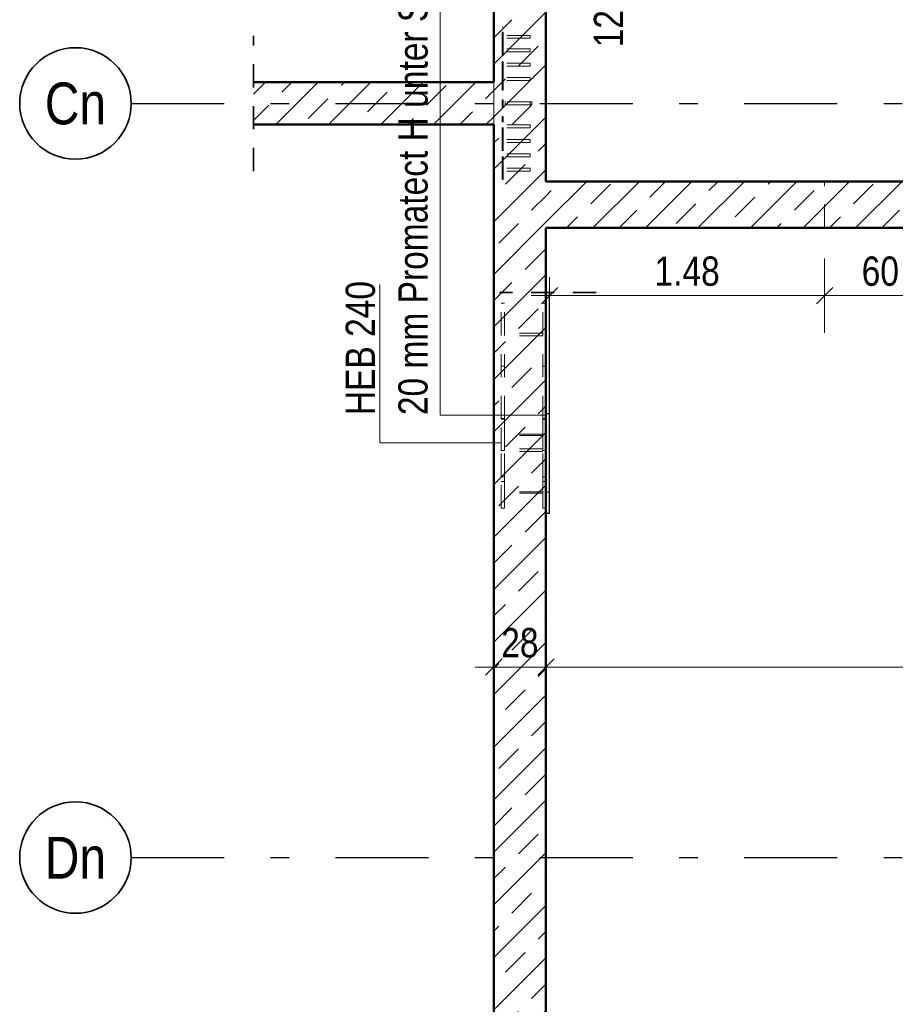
# Model space of a CAD drawing. Header units: millimetres. Extents: x 0 to 102, y -15 to 47.
# Tile 95 of 103: x 55.58 to 60.29, y 31.43 to 36.74. Entities that reach past the tile are written whole.
import ezdxf
from ezdxf.enums import TextEntityAlignment as Align

# ---------------------------------------------------------------- set-up
doc = ezdxf.new("R2010")
doc.units = ezdxf.units.MM
doc.linetypes.add('DASHDOTX2', pattern=[2, 1, -0.5, 0, -0.5])
doc.linetypes.add('HIDDEN', pattern=[0.375, 0.25, -0.125])
doc.layers.add('Achsen', color=7, linetype='Continuous', lineweight=20)
doc.layers.add('Schraffuren', color=7, linetype='Continuous', lineweight=20)
doc.styles.add('Arial Narrow', font='ARIALN.TTF')
doc.dimstyles.new('Arch_Strakon_dimstyle', dxfattribs={"dimtxt": 15.75, "dimasz": 1, "dimexe": 1.25, "dimexo": 0.0625, "dimgap": 1, "dimtad": 0, "dimzin": 12, "dimdsep": 46, "dimtxsty": 'Arial Narrow', "dimblk": 'Arrowhead_Tick', "dimsah": 1, "dimcen": 0, "dimse1": 1, "dimse2": 1, "dimclrd": 6, "dimclrt": 2, "dimazin": 0, "dimtfac": 1, "dimtdec": 4, "dimtmove": 0, "dimatfit": 3, "dimldrblk": 'NONE', "dimfxl": 1, "dimtvp": 1, "dimtolj": 1, "dimtzin": 0, "dimlwd": 13, "dimarcsym": 2})
pattern_1 = [(45, (0, 0), (-0.14142136, 0.14142136), [0.15, -0.1]), (45, (-0.07071, 0.07071), (-0.14142136, 0.14142136), [])]

# ---------------------------------------------------------------- blocks, each defined once
blk = doc.blocks.new('Arrowhead_Tick')
at = {"color": 0, "linetype": 'Continuous', "lineweight": -2}
for p, q in [((0, 20), (0, -10)), ((-1, 0), (0, 0)), ((10, 0), (0, 0))]:
    blk.add_line(p, q, dxfattribs=at)
at = {"color": 2, "linetype": 'Continuous', "lineweight": 35}
blk.add_line((4.42, 4.42), (-4.42, -4.42), dxfattribs=at)
blk = doc.blocks.new('*D243')
at = {"layer": 'Achsen', "color": 6, "linetype": 'Continuous', "lineweight": 13}
blk.add_line((58.4432, 35.25), (59.9032, 35.25), dxfattribs=at)
at = {"layer": 'Defpoints', "color": 0}
for p in [(58.4332, 35.6145), (59.9132, 35.6145), (59.9132, 35.25)]:
    blk.add_point(p, dxfattribs=at)
at = {"layer": 'Achsen', "color": 6, "lineweight": 13, "xscale": 0.01, "yscale": 0.01, "zscale": 0.01}
blk.add_blockref('Arrowhead_Tick', (59.9132, 35.25), dxfattribs=at)
at = {"layer": 'Achsen', "color": 6, "lineweight": 13, "xscale": 0.01, "yscale": 0.01, "zscale": 0.01, "rotation": 180}
blk.add_blockref('Arrowhead_Tick', (58.4332, 35.25), dxfattribs=at)
at = {"layer": 'Achsen', "color": 2, "lineweight": 35, "insert": (59.1732, 35.3804), "char_height": 0.1575, "attachment_point": 5, "style": 'Arial Narrow'}
blk.add_mtext('\\A1;1.48', dxfattribs=at)
blk = doc.blocks.new('_None')
blk = doc.blocks.new('*D244')
at = {"layer": 'Achsen', "color": 6, "linetype": 'Continuous', "lineweight": 13}
blk.add_line((59.9232, 35.25), (60.5032, 35.25), dxfattribs=at)
at = {"layer": 'Defpoints', "color": 0}
for p in [(59.9132, 35.6145), (60.5132, 35.6145), (60.5132, 35.25)]:
    blk.add_point(p, dxfattribs=at)
at = {"layer": 'Achsen', "color": 6, "lineweight": 13, "xscale": 0.01, "yscale": 0.01, "zscale": 0.01}
blk.add_blockref('Arrowhead_Tick', (60.5132, 35.25), dxfattribs=at)
at = {"layer": 'Achsen', "color": 6, "lineweight": 13, "xscale": 0.01, "yscale": 0.01, "zscale": 0.01, "rotation": 180}
blk.add_blockref('Arrowhead_Tick', (59.9132, 35.25), dxfattribs=at)
at = {"layer": 'Achsen', "color": 2, "lineweight": 35, "insert": (60.2132, 35.3804), "char_height": 0.1575, "attachment_point": 5, "style": 'Arial Narrow'}
blk.add_mtext('\\A1;60', dxfattribs=at)
blk = doc.blocks.new('*D246')
at = {"layer": 'Achsen', "color": 6, "linetype": 'Continuous', "lineweight": 13}
blk.add_line((64.15, 35.8745), (64.15, 36.8525), dxfattribs=at)
at = {"layer": 'Defpoints', "color": 0}
for p in [(58.4332, 36.8625), (64.15, 36.8625), (58.4332, 35.8645)]:
    blk.add_point(p, dxfattribs=at)
at = {"layer": 'Achsen', "color": 6, "lineweight": 13, "xscale": 0.01, "yscale": 0.01, "zscale": 0.01}
for p, rotation in [((64.15, 36.8625), 90), ((64.15, 35.8645), 270)]:
    blk.add_blockref('Arrowhead_Tick', p, dxfattribs=dict(at, rotation=rotation))
at = {"layer": 'Achsen', "color": 2, "lineweight": 35, "insert": (64.0196, 36.3635), "char_height": 0.1575, "attachment_point": 5, "rotation": 90, "style": 'Arial Narrow'}
blk.add_mtext('\\A1;1.00', dxfattribs=at)
blk = doc.blocks.new('*D253')
at = {"layer": 'Achsen', "color": 6, "linetype": 'Continuous', "lineweight": 13}
blk.add_line((58.1432, 33.25), (58.4032, 33.25), dxfattribs=at)
at = {"layer": 'Defpoints', "color": 0}
for p in [(58.1332, 36.9845), (58.4132, 35.6145), (58.4132, 33.25)]:
    blk.add_point(p, dxfattribs=at)
at = {"layer": 'Achsen', "color": 6, "lineweight": 13, "xscale": 0.01, "yscale": 0.01, "zscale": 0.01}
blk.add_blockref('Arrowhead_Tick', (58.4132, 33.25), dxfattribs=at)
at = {"layer": 'Achsen', "color": 6, "lineweight": 13, "xscale": 0.01, "yscale": 0.01, "zscale": 0.01, "rotation": 180}
blk.add_blockref('Arrowhead_Tick', (58.1332, 33.25), dxfattribs=at)
at = {"layer": 'Achsen', "color": 2, "lineweight": 35, "insert": (58.2732, 33.3804), "char_height": 0.1575, "attachment_point": 5, "style": 'Arial Narrow'}
blk.add_mtext('\\A1;28', dxfattribs=at)
blk = doc.blocks.new('*D254')
at = {"layer": 'Achsen', "color": 6, "linetype": 'Continuous', "lineweight": 13}
blk.add_line((58.4232, 33.25), (62.8032, 33.25), dxfattribs=at)
at = {"layer": 'Defpoints', "color": 0}
for p in [(58.4132, 35.6145), (62.8132, 35.6145), (62.8132, 33.25)]:
    blk.add_point(p, dxfattribs=at)
at = {"layer": 'Achsen', "color": 6, "lineweight": 13, "xscale": 0.01, "yscale": 0.01, "zscale": 0.01}
blk.add_blockref('Arrowhead_Tick', (62.8132, 33.25), dxfattribs=at)
at = {"layer": 'Achsen', "color": 6, "lineweight": 13, "xscale": 0.01, "yscale": 0.01, "zscale": 0.01, "rotation": 180}
blk.add_blockref('Arrowhead_Tick', (58.4132, 33.25), dxfattribs=at)
at = {"layer": 'Achsen', "color": 2, "lineweight": 35, "insert": (60.6132, 33.3804), "char_height": 0.1575, "attachment_point": 5, "style": 'Arial Narrow'}
blk.add_mtext('\\A1;4.40', dxfattribs=at)
blk = doc.blocks.new('*D271')
at = {"layer": 'Achsen', "color": 6, "linetype": 'Continuous', "lineweight": 13}
blk.add_line((64.15, 35.6245), (64.15, 35.8545), dxfattribs=at)
at = {"layer": 'Defpoints', "color": 0}
for p in [(58.4332, 35.8645), (64.15, 35.8645), (62.8132, 35.6145)]:
    blk.add_point(p, dxfattribs=at)
at = {"layer": 'Achsen', "color": 6, "lineweight": 13, "xscale": 0.01, "yscale": 0.01, "zscale": 0.01}
for p, rotation in [((64.15, 35.8645), 90), ((64.15, 35.6145), 270)]:
    blk.add_blockref('Arrowhead_Tick', p, dxfattribs=dict(at, rotation=rotation))
at = {"layer": 'Achsen', "color": 2, "lineweight": 35, "insert": (64.0196, 35.7395), "char_height": 0.1575, "attachment_point": 5, "rotation": 90, "style": 'Arial Narrow'}
blk.add_mtext('\\A1;25', dxfattribs=at)
blk = doc.blocks.new('*D565')
at = {"color": 6, "linetype": 'Continuous', "lineweight": 13}
for p, q in [((58.8, 36.9945), (58.8, 37.0045)), ((58.8, 36.8645), (58.8, 36.9845)), ((58.8, 36.8545), (58.8, 36.8445))]:
    blk.add_line(p, q, dxfattribs=at)
at = {"layer": 'Defpoints', "color": 0}
for p in [(58.4132, 36.9845), (58.8, 36.9845), (58.4132, 36.8645)]:
    blk.add_point(p, dxfattribs=at)
at = {"color": 6, "lineweight": 13, "xscale": 0.01, "yscale": 0.01, "zscale": 0.01}
for p, rotation in [((58.8, 36.9845), 270), ((58.8, 36.8645), 90)]:
    blk.add_blockref('Arrowhead_Tick', p, dxfattribs=dict(at, rotation=rotation))
at = {"color": 2, "lineweight": 35, "insert": (58.75, 36.6865), "char_height": 0.1575, "attachment_point": 5, "rotation": 90, "style": 'Arial Narrow'}
blk.add_mtext('\\A1;12', dxfattribs=at)

msp = doc.modelspace()

# ---------------------------------------------------------------- hatches: boundary and pattern name
at = {"layer": 'Schraffuren', "lineweight": 13}
h = msp.add_hatch(dxfattribs=at)
h.set_pattern_fill('bB', color=6, scale=0.01, angle=45, style=0, pattern_type=2)
h.set_pattern_definition(pattern_1)
h.paths.add_polyline_path([(58.1331822, 29.7814152), (58.4131822, 29.7814152), (58.4131893, 36.8644743), (58.1331822, 36.8644743)])
h = msp.add_hatch(dxfattribs=at)
h.set_pattern_fill('bB', color=6, scale=0.01, angle=45, style=0, pattern_type=2)
h.set_pattern_definition(pattern_1)
h.paths.add_polyline_path([(58.1331893, 36.1705583), (58.1331893, 36.3983836), (56.8396598, 36.3983836), (56.8396598, 36.1705583)])
h = msp.add_hatch(dxfattribs=at)
h.set_pattern_fill('bB', color=6, scale=0.01, angle=45, style=0, pattern_type=2)
h.set_pattern_definition(pattern_1)
h.paths.add_polyline_path([(58.4131882, 35.6144708), (62.8131882, 35.6144708), (62.8131893, 35.8644708), (58.4131882, 35.8644708)])

# ---------------------------------------------------------------- linework, layer by layer
at = {"color": 5, "linetype": 'Continuous', "lineweight": 18}
for p, q in [((57.8443202, 37.6185695), (57.8443202, 34.6064352)), ((57.5201443, 35.3088163), (57.5201443, 34.4578546)), ((57.8443202, 34.6064352), (58.411628, 34.6064352)), ((57.5201443, 34.4578546), (58.1684961, 34.4578546))]:
    msp.add_line(p, q, dxfattribs=at)
at = {"color": 4, "linetype": 'Continuous', "lineweight": 50}
for p, q in [((58.1331822, 36.3983836), (58.1331822, 36.8644743)), ((58.4131705, 35.8644708), (58.4131705, 36.8644743)), ((58.1331893, 36.3983836), (56.8396598, 36.3983836)), ((58.1331893, 36.1705583), (56.8396598, 36.1705583)), ((58.1331822, 29.7814152), (58.1331822, 36.1705583)), ((62.8131893, 35.8644708), (58.4131882, 35.8644708)), ((58.4131705, 29.7814152), (58.4131705, 35.6144708)), ((62.8131882, 35.6144708), (58.4131882, 35.6144708))]:
    msp.add_line(p, q, dxfattribs=at)
at = {"color": 6, "linetype": 'HIDDEN', "lineweight": 13, "ltscale": 0.5}
for p, q in [((58.1781893, 36.5404436), (58.1781893, 36.6960071)), ((58.1831893, 36.6960071), (58.1781893, 36.6960071)), ((58.1831893, 36.5404436), (58.1831893, 36.6960071)), ((58.1831893, 36.6677229), (58.1781893, 36.6677229)), ((58.3281893, 36.6509741), (58.1831893, 36.6509741)), ((58.3281893, 36.6349741), (58.1831893, 36.6349741)), ((58.3281893, 36.6503652), (58.3281893, 36.6509741)), ((58.3281893, 36.648631), (58.3281893, 36.6503652)), ((58.3281893, 36.6460356), (58.3281893, 36.648631)), ((58.3281893, 36.6429741), (58.3281893, 36.6460356)), ((58.3281893, 36.6399127), (58.3281893, 36.6429741)), ((58.3281893, 36.6373173), (58.3281893, 36.6399127)), ((58.3281893, 36.6355831), (58.3281893, 36.6373173)), ((58.3281893, 36.6349741), (58.3281893, 36.6355831)), ((58.3281893, 36.5788492), (58.1831893, 36.5788492)), ((58.3281893, 36.5782403), (58.3281893, 36.5788492)), ((58.3281893, 36.5765061), (58.3281893, 36.5782403)), ((58.3281893, 36.5739107), (58.3281893, 36.5765061)), ((58.1781893, 36.3848802), (58.1781893, 36.5404436)), ((58.3281893, 36.5628492), (58.1831893, 36.5628492)), ((58.1831893, 36.3848802), (58.1831893, 36.5404436)), ((58.3281893, 36.5708492), (58.3281893, 36.5739107)), ((58.3281893, 36.5677878), (58.3281893, 36.5708492)), ((58.3281893, 36.5651924), (58.3281893, 36.5677878)), ((58.3281893, 36.5634582), (58.3281893, 36.5651924)), ((58.3281893, 36.5628492), (58.3281893, 36.5634582)), ((58.3281893, 36.5010675), (58.1831893, 36.5010675)), ((58.3281893, 36.4850675), (58.1831893, 36.4850675)), ((58.3281893, 36.5004585), (58.3281893, 36.5010675)), ((58.3281893, 36.4987243), (58.3281893, 36.5004585)), ((58.3281893, 36.496129), (58.3281893, 36.4987243)), ((58.3281893, 36.4930675), (58.3281893, 36.496129)), ((58.3281893, 36.490006), (58.3281893, 36.4930675)), ((58.3281893, 36.4874106), (58.3281893, 36.490006)), ((58.3281893, 36.4856765), (58.3281893, 36.4874106)), ((58.3281893, 36.4850675), (58.3281893, 36.4856765)), ((58.3281893, 36.4232857), (58.1831893, 36.4232857)), ((58.3281893, 36.4226768), (58.3281893, 36.4232857)), ((58.3281893, 36.4209426), (58.3281893, 36.4226768)), ((58.3281893, 36.4183472), (58.3281893, 36.4209426)), ((58.3281893, 36.4152857), (58.3281893, 36.4183472)), ((58.1331822, 36.3953365), (58.1331822, 36.3983836)), ((58.1331822, 36.3842473), (58.1331822, 36.3953365)), ((58.1331822, 36.3693238), (58.1331822, 36.3842473)), ((58.1331822, 36.3511394), (58.1331822, 36.3693238)), ((58.1781893, 36.3565959), (58.1781893, 36.3848802)), ((58.1831893, 36.3848802), (58.1781893, 36.3848802)), ((58.3281893, 36.4072857), (58.1831893, 36.4072857)), ((58.1831893, 36.3565959), (58.1831893, 36.3848802)), ((58.3281893, 36.4122243), (58.3281893, 36.4152857)), ((58.3281893, 36.4096289), (58.3281893, 36.4122243)), ((58.3281893, 36.4078947), (58.3281893, 36.4096289)), ((58.3281893, 36.4072857), (58.3281893, 36.4078947)), ((58.1331822, 36.330393), (58.1331822, 36.3511394)), ((58.1331822, 36.3078818), (58.1331822, 36.330393)), ((58.1831893, 36.3565959), (58.1781893, 36.3565959)), ((58.1331822, 36.284471), (58.1331822, 36.3078818)), ((58.1331822, 36.2610602), (58.1331822, 36.284471)), ((58.1331822, 36.238549), (58.1331822, 36.2610602)), ((58.1781893, 36.264471), (58.1781893, 36.304471)), ((58.1831893, 36.304471), (58.1781893, 36.304471)), ((58.1831893, 36.264471), (58.1781893, 36.264471)), ((58.1831893, 36.264471), (58.1831893, 36.304471)), ((58.3281893, 36.292471), (58.1831893, 36.292471)), ((58.3281893, 36.276471), (58.1831893, 36.276471)), ((58.1931893, 36.291862), (58.1931893, 36.292471)), ((58.1931893, 36.2901278), (58.1931893, 36.291862)), ((58.1931893, 36.2875325), (58.1931893, 36.2901278)), ((58.1931893, 36.284471), (58.1931893, 36.2875325)), ((58.1931893, 36.2814095), (58.1931893, 36.284471)), ((58.1931893, 36.2788141), (58.1931893, 36.2814095)), ((58.1931893, 36.27708), (58.1931893, 36.2788141)), ((58.1931893, 36.276471), (58.1931893, 36.27708)), ((58.3281893, 36.291862), (58.3281893, 36.292471)), ((58.3381893, 36.292471), (58.3281893, 36.292471)), ((58.3281893, 36.2901278), (58.3281893, 36.291862)), ((58.3281893, 36.2875325), (58.3281893, 36.2901278)), ((58.3281893, 36.284471), (58.3281893, 36.2875325)), ((58.3281893, 36.2814095), (58.3281893, 36.284471)), ((58.3281893, 36.2788141), (58.3281893, 36.2814095)), ((58.3281893, 36.27708), (58.3281893, 36.2788141)), ((58.3281893, 36.276471), (58.3281893, 36.27708)), ((58.3381893, 36.276471), (58.3281893, 36.276471)), ((58.3381893, 36.291862), (58.3381893, 36.292471)), ((58.3381893, 36.2901278), (58.3381893, 36.291862)), ((58.3381893, 36.2875325), (58.3381893, 36.2901278)), ((58.3381893, 36.284471), (58.3381893, 36.2875325)), ((58.3381893, 36.2814095), (58.3381893, 36.284471)), ((58.3381893, 36.2788141), (58.3381893, 36.2814095)), ((58.3381893, 36.27708), (58.3381893, 36.2788141)), ((58.3381893, 36.276471), (58.3381893, 36.27708)), ((58.1331822, 36.2178026), (58.1331822, 36.238549)), ((58.1331822, 36.1996182), (58.1331822, 36.2178026)), ((58.1781893, 36.185476), (58.1781893, 36.2137603)), ((58.1831893, 36.2137603), (58.1781893, 36.2137603)), ((58.1831893, 36.185476), (58.1831893, 36.2137603)), ((58.1331822, 36.1846946), (58.1331822, 36.1996182)), ((58.1331822, 36.1736054), (58.1331822, 36.1846946)), ((58.1331822, 36.1705583), (58.1331822, 36.1736054)), ((58.1781893, 36.0299125), (58.1781893, 36.185476)), ((58.1831893, 36.185476), (58.1781893, 36.185476)), ((58.1831893, 36.0299125), (58.1831893, 36.185476)), ((58.3281893, 36.1687273), (58.1831893, 36.1687273)), ((58.3281893, 36.1527273), (58.1831893, 36.1527273)), ((58.3281893, 36.1681183), (58.3281893, 36.1687273)), ((58.3281893, 36.1663842), (58.3281893, 36.1681183)), ((58.3281893, 36.1637888), (58.3281893, 36.1663842)), ((58.3281893, 36.1607273), (58.3281893, 36.1637888)), ((58.3281893, 36.1576658), (58.3281893, 36.1607273)), ((58.3281893, 36.1550704), (58.3281893, 36.1576658)), ((58.3281893, 36.1533363), (58.3281893, 36.1550704)), ((58.3281893, 36.1527273), (58.3281893, 36.1533363)), ((58.3281893, 36.0909456), (58.1831893, 36.0909456)), ((58.3281893, 36.0749456), (58.1831893, 36.0749456)), ((58.3281893, 36.0903366), (58.3281893, 36.0909456)), ((58.3281893, 36.0886024), (58.3281893, 36.0903366)), ((58.3281893, 36.086007), (58.3281893, 36.0886024)), ((58.3281893, 36.0829456), (58.3281893, 36.086007)), ((58.3281893, 36.0798841), (58.3281893, 36.0829456)), ((58.3281893, 36.0772887), (58.3281893, 36.0798841)), ((58.3281893, 36.0755545), (58.3281893, 36.0772887)), ((58.3281893, 36.0749456), (58.3281893, 36.0755545)), ((58.1781893, 35.8743491), (58.1781893, 36.0299125)), ((58.1831893, 35.8743491), (58.1831893, 36.0299125)), ((58.3281893, 36.0131638), (58.1831893, 36.0131638)), ((58.3281893, 35.9971638), (58.1831893, 35.9971638)), ((58.3281893, 36.0125548), (58.3281893, 36.0131638)), ((58.3281893, 36.0108207), (58.3281893, 36.0125548)), ((58.3281893, 36.0082253), (58.3281893, 36.0108207)), ((58.3281893, 36.0051638), (58.3281893, 36.0082253)), ((58.3281893, 36.0021023), (58.3281893, 36.0051638)), ((58.3281893, 35.999507), (58.3281893, 36.0021023)), ((58.3281893, 35.9977728), (58.3281893, 35.999507)), ((58.3281893, 35.9971638), (58.3281893, 35.9977728)), ((58.1831893, 35.9026333), (58.1781893, 35.9026333)), ((58.3281893, 35.9353821), (58.1831893, 35.9353821)), ((58.3281893, 35.9193821), (58.1831893, 35.9193821)), ((58.3281893, 35.9347731), (58.3281893, 35.9353821)), ((58.3281893, 35.9330389), (58.3281893, 35.9347731)), ((58.3281893, 35.9304435), (58.3281893, 35.9330389)), ((58.3281893, 35.9273821), (58.3281893, 35.9304435)), ((58.3281893, 35.9243206), (58.3281893, 35.9273821)), ((58.3281893, 35.9217252), (58.3281893, 35.9243206)), ((58.3281893, 35.919991), (58.3281893, 35.9217252)), ((58.3281893, 35.9193821), (58.3281893, 35.919991)), ((58.1831893, 35.8743491), (58.1781893, 35.8743491)), ((59.9131882, 35.6144708), (59.9131882, 35.8644708)), ((58.1731822, 34.5853313), (58.1731822, 35.2096783)), ((58.1901822, 35.2096783), (58.1731822, 35.2096783)), ((58.1901822, 34.5853313), (58.1901822, 35.2096783)), ((58.3961822, 34.5853313), (58.3961822, 35.2096783)), ((58.4131822, 35.2096783), (58.3961822, 35.2096783)), ((58.3961822, 35.047025), (58.1901822, 35.047025)), ((58.3961822, 35.0328813), (58.1901822, 35.0328813)), ((58.1901822, 34.870228), (58.1731822, 34.870228)), ((58.4131822, 34.870228), (58.3961822, 34.870228)), ((58.1901822, 34.587861), (58.1731822, 34.587861)), ((58.1731822, 34.4156452), (58.1731822, 34.5853313)), ((58.1901822, 34.5853313), (58.1731822, 34.5853313)), ((58.1901822, 34.5040234), (58.1901822, 34.5853313)), ((58.4131822, 34.587861), (58.3961822, 34.587861)), ((58.3961822, 34.5040234), (58.3961822, 34.5853313)), ((58.4131705, 34.5853313), (58.3961822, 34.5853313)), ((58.1901822, 34.4969531), (58.1901822, 34.5040234)), ((58.3961822, 34.5040234), (58.1901822, 34.5040234)), ((58.1901822, 34.4156452), (58.1901822, 34.4969531)), ((58.3961822, 34.4969531), (58.1901822, 34.4969531)), ((58.3961822, 34.4969531), (58.3961822, 34.5040234)), ((58.3961822, 34.4156452), (58.3961822, 34.4969531)), ((58.1731822, 34.2745222), (58.1731822, 34.4156452)), ((58.1901822, 34.4156452), (58.1731822, 34.4156452)), ((58.3961822, 34.4252264), (58.1901822, 34.4252264)), ((58.1901822, 34.2745222), (58.1901822, 34.4156452)), ((58.3961822, 34.4110843), (58.1901822, 34.4110843)), ((58.3961822, 34.2745222), (58.3961822, 34.4156452)), ((58.4131705, 34.4156452), (58.3961822, 34.4156452)), ((58.1731822, 34.1048166), (58.1731822, 34.2745222)), ((58.1901822, 34.2745222), (58.1731822, 34.2745222)), ((58.1901822, 34.2484497), (58.1731822, 34.2484497)), ((58.1901822, 34.1932049), (58.1901822, 34.2745222)), ((58.3961822, 34.1932049), (58.3961822, 34.2745222)), ((58.4131705, 34.2745222), (58.3961822, 34.2745222)), ((58.4131822, 34.2484497), (58.3961822, 34.2484497)), ((58.1901822, 34.1861339), (58.1901822, 34.1932049)), ((58.3961822, 34.1932049), (58.1901822, 34.1932049)), ((58.3961822, 34.1861339), (58.3961822, 34.1932049)), ((58.4331822, 34.1918812), (58.4131822, 34.1918812)), ((58.1901822, 34.1048166), (58.1901822, 34.1861339)), ((58.3961822, 34.1861339), (58.1901822, 34.1861339)), ((58.3961822, 34.1048166), (58.3961822, 34.1861339)), ((58.1901822, 34.1048166), (58.1731822, 34.1048166)), ((58.4131705, 34.1048166), (58.3961822, 34.1048166))]:
    msp.add_line(p, q, dxfattribs=at)
at = {"color": 2, "linetype": 'HIDDEN', "lineweight": 35, "ltscale": 0.5}
for p, q in [((56.8396598, 35.9205583), (56.8396598, 36.6483836)), ((58.6831822, 35.2660835), (58.1631822, 35.2660835))]:
    msp.add_line(p, q, dxfattribs=at)
at = {"color": 9, "linetype": 'Continuous', "lineweight": 0}
for centre in [(58.4331822, 35.8644708), (58.4331822, 35.6144708), (58.1331893, 32.1044647)]:
    msp.add_circle(centre, 0.00111, dxfattribs=at)
at = {"layer": 'Achsen', "color": 3, "linetype": 'DASHDOTX2', "lineweight": 25, "ltscale": 0.5}
for p, q in [((56.1812017, 36.284471), (64.6484114, 36.284471)), ((56.1812017, 32.224471), (64.6484114, 32.224471))]:
    msp.add_line(p, q, dxfattribs=at)
at = {"layer": 'Achsen', "color": 3, "linetype": 'Continuous', "lineweight": 25}
for p, q in [((58.4331822, 34.6136334), (58.4331822, 35.2660835)), ((58.4331822, 34.6136334), (58.4131822, 34.6136334)), ((58.4331822, 34.0765323), (58.4331822, 34.6136334)), ((58.4331822, 34.0765323), (58.4131822, 34.0765323))]:
    msp.add_line(p, q, dxfattribs=at)
at = {"layer": 'Achsen', "color": 2, "linetype": 'Continuous', "lineweight": 35}
for centre in [(55.8812017, 36.284471), (55.8812017, 32.224471)]:
    msp.add_circle(centre, 0.3, dxfattribs=at)
at = {"layer": 'Achsen', "color": 9, "linetype": 'Continuous', "lineweight": 0}
msp.add_circle((58.4131893, 35.6144708), 0.00111, dxfattribs=at)

# ---------------------------------------------------------------- texts
at = {"color": 2, "lineweight": 35, "style": 'Arial Narrow'}
for s, p in [('20 mm Promatect H unter Stahlträger', (57.7766296, 34.6064352)), ('HEB 240', (57.4931296, 34.6064352))]:
    msp.add_text(s, height=0.1575, rotation=90, dxfattribs=at).set_placement(p)
at = {"layer": 'Achsen', "color": 4, "lineweight": 50, "style": 'Arial Narrow'}
for s, p in [('Cn', (55.8812017, 36.284471)), ('Dn', (55.8812017, 32.2236435))]:
    msp.add_text(s, height=0.225, dxfattribs=at).set_placement(p, align=Align.MIDDLE_CENTER)

# ---------------------------------------------------------------- dimensions: what is measured, and where the dimension line sits
at = {"lineweight": 35}
dim = msp.add_linear_dim(base=(58.8, 36.9844743), p1=(58.4131705, 36.8644743), p2=(58.4131893, 36.9844743), angle=90, text='12', dimstyle='Arch_Strakon_dimstyle', override={"dimscale": 0.01, "dimtxt": 15.75, "dimasz": 1, "dimgap": 5, "dimtad": 1, "dimjust": 0, "dimtih": 0, "dimtoh": 0, "dimdec": 5, "dimdsep": 46, "dimtxsty": 'Arial Narrow', "dimclrd": 6, "dimclrt": 2, "dimtix": 0, "dimtofl": 255, "dimtmove": 2, "dimatfit": 2, "dimfxl": 0, "dimfxlon": 0, "dimtvp": 31.746032, "dimlwd": 13}, dxfattribs=at)
dim.commit()
dim.dimension.update_dxf_attribs({"geometry": '*D565', "text_midpoint": (58.75, 36.6864993), "dimtype": 160})
at = {"layer": 'Achsen', "lineweight": 35}
for base, p1, p2, text, picture, middle in [((58.4131893, 33.25), (58.1331893, 36.9844743), (58.4131893, 35.6144708), '28', '*D253', (58.2731893, 33.25)), ((62.8131882, 33.25), (58.4131893, 35.6144708), (62.8131882, 35.6144708), '4.40', '*D254', (60.6131888, 33.25)), ((59.9131882, 35.25), (58.4331822, 35.6144708), (59.9131882, 35.6144708), '1.48', '*D243', (59.1731852, 35.25)), ((60.5131882, 35.25), (59.9131882, 35.6144708), (60.5131882, 35.6144708), '60', '*D244', (60.2131882, 35.25))]:
    dim = msp.add_linear_dim(base=base, p1=p1, p2=p2, text=text, dimstyle='Arch_Strakon_dimstyle', override={"dimscale": 0.01, "dimtxt": 15.75, "dimasz": 1, "dimgap": 5, "dimtad": 1, "dimjust": 0, "dimtih": 0, "dimtoh": 0, "dimdec": 5, "dimdsep": 46, "dimtxsty": 'Arial Narrow', "dimclrd": 6, "dimclrt": 2, "dimtix": 1, "dimtofl": 255, "dimtmove": 0, "dimatfit": 2, "dimfxl": 0, "dimfxlon": 0, "dimtvp": 31.746032, "dimlwd": 13}, dxfattribs=at)
    dim.commit()
    dim.dimension.update_dxf_attribs({"geometry": picture, "text_midpoint": middle, "dimtype": 160})
for base, p1, p2, text, picture, middle in [((64.15, 36.8624586), (58.4331822, 35.8644708), (58.4331822, 36.8624586), '1.00', '*D246', (64.15, 36.3634647)), ((64.15, 35.8644708), (62.8131882, 35.6144708), (58.4331822, 35.8644708), '25', '*D271', (64.15, 35.7394708))]:
    dim = msp.add_linear_dim(base=base, p1=p1, p2=p2, angle=90, text=text, dimstyle='Arch_Strakon_dimstyle', override={"dimscale": 0.01, "dimtxt": 15.75, "dimasz": 1, "dimgap": 5, "dimtad": 1, "dimjust": 0, "dimtih": 0, "dimtoh": 0, "dimdec": 5, "dimdsep": 46, "dimtxsty": 'Arial Narrow', "dimclrd": 6, "dimclrt": 2, "dimtix": 1, "dimtofl": 255, "dimtmove": 0, "dimatfit": 2, "dimfxl": 0, "dimfxlon": 0, "dimtvp": 31.746032, "dimlwd": 13}, dxfattribs=at)
    dim.commit()
    dim.dimension.update_dxf_attribs({"geometry": picture, "text_midpoint": middle, "dimtype": 160})

doc.saveas('drawing.dxf')
